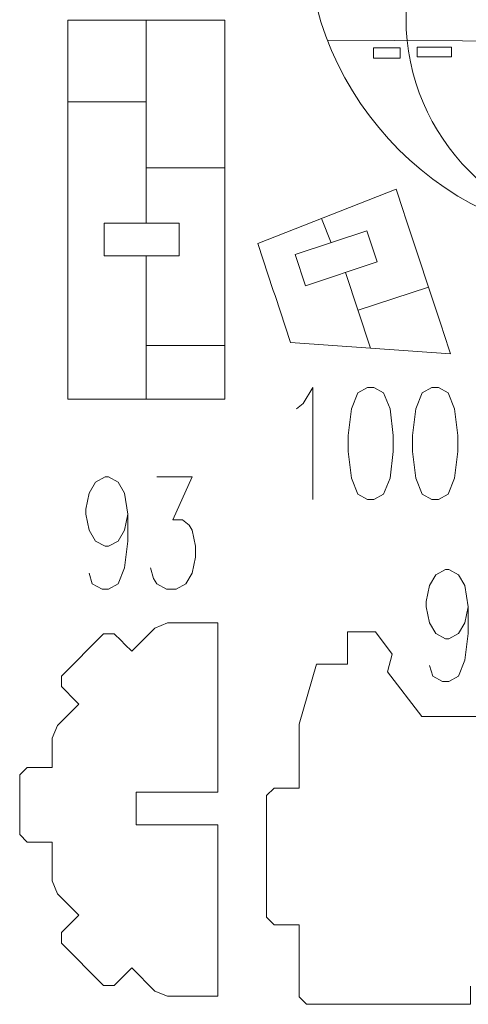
# Model space of a CAD drawing. Header units: inches. Extents: x -7.1 to 7.1, y -5.5 to 5.4.
# Tile 2 of 13: x -2.5 to -0.7, y -5.4 to -1.4. Entities that reach past the tile are written whole.
import ezdxf

# ---------------------------------------------------------------- set-up
doc = ezdxf.new("R2010")
doc.units = ezdxf.units.IN
doc.header["$MEASUREMENT"] = 0
doc.layers.add('Layer 1', color=7, linetype='Continuous')

msp = doc.modelspace()

# ---------------------------------------------------------------- linework, layer by layer
at = {"layer": 'Layer 1', "color": 5, "lineweight": 9}
for points in [[(-1.1048, -1.5772), (-0.9981, -1.5772), (-0.9981, -1.5355), (-1.1048, -1.5355), (-1.1048, -1.5772)], [(-0.9304, -1.5719), (-0.7923, -1.5719), (-0.7923, -1.5329), (-0.9304, -1.5329), (-0.9304, -1.5719)]]:
    msp.add_lwpolyline(points, close=True, dxfattribs=at)
at = {"layer": 'Layer 1', "color": 1, "lineweight": 9}
for points, knots in [([(-0.6625, -0.7519), (-0.8532, -0.9107), (-0.9746, -1.15), (-0.9746, -1.4175), (-0.9746, -1.4175), (-0.9746, -1.8957), (-0.5869, -2.2833), (-0.1088, -2.2833), (-0.1088, -2.2833), (0.3694, -2.2833), (0.7571, -1.8957), (0.7571, -1.4175), (0.7571, -1.4175), (0.7571, -1.1429), (0.6292, -0.8982), (0.4298, -0.7396)], [0, 0, 0, 0, 0.2, 0.2, 0.2, 0.2, 0.4, 0.4, 0.4, 0.4, 0.6, 0.6, 0.6, 0.6, 1, 1, 1, 1]), ([(-1.4125, -2.9801), (-1.4125, -2.9801), (-1.3866, -2.9589), (-1.3866, -2.9589), (-1.3866, -2.9589), (-1.3866, -2.9589), (-1.3479, -2.8948), (-1.3479, -2.8948), (-1.3479, -2.8948), (-1.3479, -2.8948), (-1.3479, -3.3436), (-1.3479, -3.3436)], [0, 0, 0, 0, 0.25, 0.25, 0.25, 0.25, 0.5, 0.5, 0.5, 0.5, 1, 1, 1, 1]), ([(-1.1291, -2.8948), (-1.1291, -2.8948), (-1.1677, -2.916), (-1.1677, -2.916), (-1.1677, -2.916), (-1.1677, -2.916), (-1.1933, -2.9801), (-1.1933, -2.9801), (-1.1933, -2.9801), (-1.1933, -2.9801), (-1.2064, -3.0871), (-1.2064, -3.0871), (-1.2064, -3.0871), (-1.2064, -3.0871), (-1.2064, -3.1513), (-1.2064, -3.1513), (-1.2064, -3.1513), (-1.2064, -3.1513), (-1.1933, -3.2583), (-1.1933, -3.2583), (-1.1933, -3.2583), (-1.1933, -3.2583), (-1.1677, -3.3224), (-1.1677, -3.3224), (-1.1677, -3.3224), (-1.1677, -3.3224), (-1.1291, -3.3436), (-1.1291, -3.3436), (-1.1291, -3.3436), (-1.1291, -3.3436), (-1.1032, -3.3436), (-1.1032, -3.3436), (-1.1032, -3.3436), (-1.1032, -3.3436), (-1.0645, -3.3224), (-1.0645, -3.3224), (-1.0645, -3.3224), (-1.0645, -3.3224), (-1.0386, -3.2583), (-1.0386, -3.2583), (-1.0386, -3.2583), (-1.0386, -3.2583), (-1.0259, -3.1513), (-1.0259, -3.1513), (-1.0259, -3.1513), (-1.0259, -3.1513), (-1.0259, -3.0871), (-1.0259, -3.0871), (-1.0259, -3.0871), (-1.0259, -3.0871), (-1.0386, -2.9801), (-1.0386, -2.9801), (-1.0386, -2.9801), (-1.0386, -2.9801), (-1.0645, -2.916), (-1.0645, -2.916), (-1.0645, -2.916), (-1.0645, -2.916), (-1.1032, -2.8948), (-1.1032, -2.8948), (-1.1032, -2.8948), (-1.1032, -2.8948), (-1.1291, -2.8948), (-1.1291, -2.8948)], [0, 0, 0, 0, 0.058824, 0.058824, 0.058824, 0.058824, 0.117647, 0.117647, 0.117647, 0.117647, 0.176471, 0.176471, 0.176471, 0.176471, 0.235294, 0.235294, 0.235294, 0.235294, 0.294118, 0.294118, 0.294118, 0.294118, 0.352941, 0.352941, 0.352941, 0.352941, 0.411765, 0.411765, 0.411765, 0.411765, 0.470588, 0.470588, 0.470588, 0.470588, 0.529412, 0.529412, 0.529412, 0.529412, 0.588235, 0.588235, 0.588235, 0.588235, 0.647059, 0.647059, 0.647059, 0.647059, 0.705882, 0.705882, 0.705882, 0.705882, 0.764706, 0.764706, 0.764706, 0.764706, 0.823529, 0.823529, 0.823529, 0.823529, 0.882353, 0.882353, 0.882353, 0.882353, 1, 1, 1, 1]), ([(-0.8712, -2.8948), (-0.8712, -2.8948), (-0.9099, -2.916), (-0.9099, -2.916), (-0.9099, -2.916), (-0.9099, -2.916), (-0.9358, -2.9801), (-0.9358, -2.9801), (-0.9358, -2.9801), (-0.9358, -2.9801), (-0.9485, -3.0871), (-0.9485, -3.0871), (-0.9485, -3.0871), (-0.9485, -3.0871), (-0.9485, -3.1513), (-0.9485, -3.1513), (-0.9485, -3.1513), (-0.9485, -3.1513), (-0.9358, -3.2583), (-0.9358, -3.2583), (-0.9358, -3.2583), (-0.9358, -3.2583), (-0.9099, -3.3224), (-0.9099, -3.3224), (-0.9099, -3.3224), (-0.9099, -3.3224), (-0.8712, -3.3436), (-0.8712, -3.3436), (-0.8712, -3.3436), (-0.8712, -3.3436), (-0.8453, -3.3436), (-0.8453, -3.3436), (-0.8453, -3.3436), (-0.8453, -3.3436), (-0.8067, -3.3224), (-0.8067, -3.3224), (-0.8067, -3.3224), (-0.8067, -3.3224), (-0.7811, -3.2583), (-0.7811, -3.2583), (-0.7811, -3.2583), (-0.7811, -3.2583), (-0.768, -3.1513), (-0.768, -3.1513), (-0.768, -3.1513), (-0.768, -3.1513), (-0.768, -3.0871), (-0.768, -3.0871), (-0.768, -3.0871), (-0.768, -3.0871), (-0.7811, -2.9801), (-0.7811, -2.9801), (-0.7811, -2.9801), (-0.7811, -2.9801), (-0.8067, -2.916), (-0.8067, -2.916), (-0.8067, -2.916), (-0.8067, -2.916), (-0.8453, -2.8948), (-0.8453, -2.8948), (-0.8453, -2.8948), (-0.8453, -2.8948), (-0.8712, -2.8948), (-0.8712, -2.8948)], [0, 0, 0, 0, 0.058824, 0.058824, 0.058824, 0.058824, 0.117647, 0.117647, 0.117647, 0.117647, 0.176471, 0.176471, 0.176471, 0.176471, 0.235294, 0.235294, 0.235294, 0.235294, 0.294118, 0.294118, 0.294118, 0.294118, 0.352941, 0.352941, 0.352941, 0.352941, 0.411765, 0.411765, 0.411765, 0.411765, 0.470588, 0.470588, 0.470588, 0.470588, 0.529412, 0.529412, 0.529412, 0.529412, 0.588235, 0.588235, 0.588235, 0.588235, 0.647059, 0.647059, 0.647059, 0.647059, 0.705882, 0.705882, 0.705882, 0.705882, 0.764706, 0.764706, 0.764706, 0.764706, 0.823529, 0.823529, 0.823529, 0.823529, 0.882353, 0.882353, 0.882353, 0.882353, 1, 1, 1, 1]), ([(-2.0876, -3.4028), (-2.0876, -3.4028), (-2.1003, -3.4669), (-2.1003, -3.4669), (-2.1003, -3.4669), (-2.1003, -3.4669), (-2.1262, -3.5099), (-2.1262, -3.5099), (-2.1262, -3.5099), (-2.1262, -3.5099), (-2.1649, -3.5311), (-2.1649, -3.5311), (-2.1649, -3.5311), (-2.1649, -3.5311), (-2.1777, -3.5311), (-2.1777, -3.5311), (-2.1777, -3.5311), (-2.1777, -3.5311), (-2.2163, -3.5099), (-2.2163, -3.5099), (-2.2163, -3.5099), (-2.2163, -3.5099), (-2.2422, -3.4669), (-2.2422, -3.4669), (-2.2422, -3.4669), (-2.2422, -3.4669), (-2.255, -3.4028), (-2.255, -3.4028), (-2.255, -3.4028), (-2.255, -3.4028), (-2.255, -3.3817), (-2.255, -3.3817), (-2.255, -3.3817), (-2.255, -3.3817), (-2.2422, -3.3176), (-2.2422, -3.3176), (-2.2422, -3.3176), (-2.2422, -3.3176), (-2.2163, -3.2746), (-2.2163, -3.2746), (-2.2163, -3.2746), (-2.2163, -3.2746), (-2.1777, -3.2534), (-2.1777, -3.2534), (-2.1777, -3.2534), (-2.1777, -3.2534), (-2.1649, -3.2534), (-2.1649, -3.2534), (-2.1649, -3.2534), (-2.1649, -3.2534), (-2.1262, -3.2746), (-2.1262, -3.2746), (-2.1262, -3.2746), (-2.1262, -3.2746), (-2.1003, -3.3176), (-2.1003, -3.3176), (-2.1003, -3.3176), (-2.1003, -3.3176), (-2.0876, -3.4028), (-2.0876, -3.4028), (-2.0876, -3.4028), (-2.0876, -3.4028), (-2.0876, -3.5099), (-2.0876, -3.5099), (-2.0876, -3.5099), (-2.0876, -3.5099), (-2.1003, -3.617), (-2.1003, -3.617), (-2.1003, -3.617), (-2.1003, -3.617), (-2.1262, -3.6811), (-2.1262, -3.6811), (-2.1262, -3.6811), (-2.1262, -3.6811), (-2.1649, -3.7022), (-2.1649, -3.7022), (-2.1649, -3.7022), (-2.1649, -3.7022), (-2.1904, -3.7022), (-2.1904, -3.7022), (-2.1904, -3.7022), (-2.1904, -3.7022), (-2.2291, -3.6811), (-2.2291, -3.6811), (-2.2291, -3.6811), (-2.2291, -3.6811), (-2.2422, -3.6381), (-2.2422, -3.6381)], [0, 0, 0, 0, 0.043478, 0.043478, 0.043478, 0.043478, 0.086957, 0.086957, 0.086957, 0.086957, 0.130435, 0.130435, 0.130435, 0.130435, 0.173913, 0.173913, 0.173913, 0.173913, 0.217391, 0.217391, 0.217391, 0.217391, 0.26087, 0.26087, 0.26087, 0.26087, 0.304348, 0.304348, 0.304348, 0.304348, 0.347826, 0.347826, 0.347826, 0.347826, 0.391304, 0.391304, 0.391304, 0.391304, 0.434783, 0.434783, 0.434783, 0.434783, 0.478261, 0.478261, 0.478261, 0.478261, 0.521739, 0.521739, 0.521739, 0.521739, 0.565217, 0.565217, 0.565217, 0.565217, 0.608696, 0.608696, 0.608696, 0.608696, 0.652174, 0.652174, 0.652174, 0.652174, 0.695652, 0.695652, 0.695652, 0.695652, 0.73913, 0.73913, 0.73913, 0.73913, 0.782609, 0.782609, 0.782609, 0.782609, 0.826087, 0.826087, 0.826087, 0.826087, 0.869565, 0.869565, 0.869565, 0.869565, 0.913043, 0.913043, 0.913043, 0.913043, 1, 1, 1, 1]), ([(-1.9716, -3.2534), (-1.9716, -3.2534), (-1.8297, -3.2534), (-1.8297, -3.2534), (-1.8297, -3.2534), (-1.8297, -3.2534), (-1.907, -3.4246), (-1.907, -3.4246), (-1.907, -3.4246), (-1.907, -3.4246), (-1.8684, -3.4246), (-1.8684, -3.4246), (-1.8684, -3.4246), (-1.8684, -3.4246), (-1.8425, -3.4458), (-1.8425, -3.4458), (-1.8425, -3.4458), (-1.8425, -3.4458), (-1.8297, -3.4669), (-1.8297, -3.4669), (-1.8297, -3.4669), (-1.8297, -3.4669), (-1.817, -3.5311), (-1.817, -3.5311), (-1.817, -3.5311), (-1.817, -3.5311), (-1.817, -3.574), (-1.817, -3.574), (-1.817, -3.574), (-1.817, -3.574), (-1.8297, -3.6381), (-1.8297, -3.6381), (-1.8297, -3.6381), (-1.8297, -3.6381), (-1.8556, -3.6811), (-1.8556, -3.6811), (-1.8556, -3.6811), (-1.8556, -3.6811), (-1.8943, -3.7022), (-1.8943, -3.7022), (-1.8943, -3.7022), (-1.8943, -3.7022), (-1.9329, -3.7022), (-1.9329, -3.7022), (-1.9329, -3.7022), (-1.9329, -3.7022), (-1.9716, -3.6811), (-1.9716, -3.6811), (-1.9716, -3.6811), (-1.9716, -3.6811), (-1.9844, -3.6593), (-1.9844, -3.6593), (-1.9844, -3.6593), (-1.9844, -3.6593), (-1.9971, -3.617), (-1.9971, -3.617)], [0, 0, 0, 0, 0.066667, 0.066667, 0.066667, 0.066667, 0.133333, 0.133333, 0.133333, 0.133333, 0.2, 0.2, 0.2, 0.2, 0.266667, 0.266667, 0.266667, 0.266667, 0.333333, 0.333333, 0.333333, 0.333333, 0.4, 0.4, 0.4, 0.4, 0.466667, 0.466667, 0.466667, 0.466667, 0.533333, 0.533333, 0.533333, 0.533333, 0.6, 0.6, 0.6, 0.6, 0.666667, 0.666667, 0.666667, 0.666667, 0.733333, 0.733333, 0.733333, 0.733333, 0.8, 0.8, 0.8, 0.8, 0.866667, 0.866667, 0.866667, 0.866667, 1, 1, 1, 1]), ([(-0.7265, -3.7732), (-0.7265, -3.7732), (-0.7392, -3.8373), (-0.7392, -3.8373), (-0.7392, -3.8373), (-0.7392, -3.8373), (-0.7651, -3.8803), (-0.7651, -3.8803), (-0.7651, -3.8803), (-0.7651, -3.8803), (-0.8038, -3.9014), (-0.8038, -3.9014), (-0.8038, -3.9014), (-0.8038, -3.9014), (-0.8165, -3.9014), (-0.8165, -3.9014), (-0.8165, -3.9014), (-0.8165, -3.9014), (-0.8552, -3.8803), (-0.8552, -3.8803), (-0.8552, -3.8803), (-0.8552, -3.8803), (-0.8811, -3.8373), (-0.8811, -3.8373), (-0.8811, -3.8373), (-0.8811, -3.8373), (-0.8939, -3.7732), (-0.8939, -3.7732), (-0.8939, -3.7732), (-0.8939, -3.7732), (-0.8939, -3.752), (-0.8939, -3.752), (-0.8939, -3.752), (-0.8939, -3.752), (-0.8811, -3.6879), (-0.8811, -3.6879), (-0.8811, -3.6879), (-0.8811, -3.6879), (-0.8552, -3.645), (-0.8552, -3.645), (-0.8552, -3.645), (-0.8552, -3.645), (-0.8165, -3.6238), (-0.8165, -3.6238), (-0.8165, -3.6238), (-0.8165, -3.6238), (-0.8038, -3.6238), (-0.8038, -3.6238), (-0.8038, -3.6238), (-0.8038, -3.6238), (-0.7651, -3.645), (-0.7651, -3.645), (-0.7651, -3.645), (-0.7651, -3.645), (-0.7392, -3.6879), (-0.7392, -3.6879), (-0.7392, -3.6879), (-0.7392, -3.6879), (-0.7265, -3.7732), (-0.7265, -3.7732), (-0.7265, -3.7732), (-0.7265, -3.7732), (-0.7265, -3.8803), (-0.7265, -3.8803), (-0.7265, -3.8803), (-0.7265, -3.8803), (-0.7392, -3.9873), (-0.7392, -3.9873), (-0.7392, -3.9873), (-0.7392, -3.9873), (-0.7651, -4.0514), (-0.7651, -4.0514), (-0.7651, -4.0514), (-0.7651, -4.0514), (-0.8038, -4.0726), (-0.8038, -4.0726), (-0.8038, -4.0726), (-0.8038, -4.0726), (-0.8293, -4.0726), (-0.8293, -4.0726), (-0.8293, -4.0726), (-0.8293, -4.0726), (-0.868, -4.0514), (-0.868, -4.0514), (-0.868, -4.0514), (-0.868, -4.0514), (-0.8811, -4.0085), (-0.8811, -4.0085)], [0, 0, 0, 0, 0.043478, 0.043478, 0.043478, 0.043478, 0.086957, 0.086957, 0.086957, 0.086957, 0.130435, 0.130435, 0.130435, 0.130435, 0.173913, 0.173913, 0.173913, 0.173913, 0.217391, 0.217391, 0.217391, 0.217391, 0.26087, 0.26087, 0.26087, 0.26087, 0.304348, 0.304348, 0.304348, 0.304348, 0.347826, 0.347826, 0.347826, 0.347826, 0.391304, 0.391304, 0.391304, 0.391304, 0.434783, 0.434783, 0.434783, 0.434783, 0.478261, 0.478261, 0.478261, 0.478261, 0.521739, 0.521739, 0.521739, 0.521739, 0.565217, 0.565217, 0.565217, 0.565217, 0.608696, 0.608696, 0.608696, 0.608696, 0.652174, 0.652174, 0.652174, 0.652174, 0.695652, 0.695652, 0.695652, 0.695652, 0.73913, 0.73913, 0.73913, 0.73913, 0.782609, 0.782609, 0.782609, 0.782609, 0.826087, 0.826087, 0.826087, 0.826087, 0.869565, 0.869565, 0.869565, 0.869565, 0.913043, 0.913043, 0.913043, 0.913043, 1, 1, 1, 1])]:
    msp.add_open_spline(points, degree=3, knots=knots, dxfattribs=at)
at = {"layer": 'Layer 1', "lineweight": 9}
for points in [[(-1.3736, -1.0597), (-1.3676, -1.7496), (-0.8096, -2.3077), (-0.1197, -2.3136)], [(-2.3272, -1.7629), (-2.3272, -1.7629), (-2.3272, -2.8289), (-2.3272, -2.8289)], [(-1.6995, -2.7165), (-1.6995, -2.7165), (-1.6995, -2.0268), (-1.6995, -2.0268)], [(-0.8317, -2.6537), (-0.8317, -2.6537), (-0.9775, -2.2123), (-0.9775, -2.2123)]]:
    msp.add_open_spline(points, degree=3, dxfattribs=at)
for points, knots in [([(-1.6995, -2.0047), (-1.6995, -2.0047), (-1.6995, -1.424), (-1.6995, -1.424), (-1.6995, -1.424), (-1.6995, -1.424), (-2.3272, -1.424), (-2.3272, -1.424), (-2.3272, -1.424), (-2.3272, -1.424), (-2.3272, -1.7408), (-2.3272, -1.7408)], [0, 0, 0, 0, 0.25, 0.25, 0.25, 0.25, 0.5, 0.5, 0.5, 0.5, 1, 1, 1, 1]), ([(-0.9845, -2.1913), (-0.9845, -2.1913), (-1.0142, -2.1015), (-1.0142, -2.1015), (-1.0142, -2.1015), (-1.0142, -2.1015), (-1.5677, -2.319), (-1.5677, -2.319), (-1.5677, -2.319), (-1.5677, -2.319), (-1.5055, -2.5063), (-1.5055, -2.5063)], [0, 0, 0, 0, 0.25, 0.25, 0.25, 0.25, 0.5, 0.5, 0.5, 0.5, 1, 1, 1, 1]), ([(-2.1811, -2.3682), (-2.1811, -2.3682), (-2.1811, -2.238), (-2.1811, -2.238), (-2.1811, -2.238), (-2.1811, -2.238), (-1.8815, -2.238), (-1.8815, -2.238), (-1.8815, -2.238), (-1.8815, -2.238), (-1.8815, -2.3682), (-1.8815, -2.3682), (-1.8815, -2.3682), (-1.8815, -2.3682), (-2.1811, -2.3682), (-2.1811, -2.3682)], [0, 0, 0, 0, 0.2, 0.2, 0.2, 0.2, 0.4, 0.4, 0.4, 0.4, 0.6, 0.6, 0.6, 0.6, 1, 1, 1, 1]), ([(-1.131, -2.2678), (-1.131, -2.2678), (-1.0895, -2.3924), (-1.0895, -2.3924), (-1.0895, -2.3924), (-1.0895, -2.3924), (-1.3764, -2.4878), (-1.3764, -2.4878), (-1.3764, -2.4878), (-1.3764, -2.4878), (-1.4178, -2.3632), (-1.4178, -2.3632), (-1.4178, -2.3632), (-1.4178, -2.3632), (-1.131, -2.2678), (-1.131, -2.2678)], [0, 0, 0, 0, 0.2, 0.2, 0.2, 0.2, 0.4, 0.4, 0.4, 0.4, 0.6, 0.6, 0.6, 0.6, 1, 1, 1, 1]), ([(-1.4985, -2.5273), (-1.4985, -2.5273), (-1.4362, -2.7147), (-1.4362, -2.7147), (-1.4362, -2.7147), (-1.4362, -2.7147), (-0.7963, -2.7608), (-0.7963, -2.7608), (-0.7963, -2.7608), (-0.7963, -2.7608), (-0.8247, -2.6747), (-0.8247, -2.6747)], [0, 0, 0, 0, 0.25, 0.25, 0.25, 0.25, 0.5, 0.5, 0.5, 0.5, 1, 1, 1, 1]), ([(-2.3272, -2.8511), (-2.3272, -2.8511), (-2.3272, -2.9414), (-2.3272, -2.9414), (-2.3272, -2.9414), (-2.3272, -2.9414), (-1.6995, -2.9414), (-1.6995, -2.9414), (-1.6995, -2.9414), (-1.6995, -2.9414), (-1.6995, -2.7386), (-1.6995, -2.7386)], [0, 0, 0, 0, 0.25, 0.25, 0.25, 0.25, 0.5, 0.5, 0.5, 0.5, 1, 1, 1, 1]), ([(-0.2572, -3.3206), (-0.2572, -3.3206), (-0.2572, -3.2269), (-0.2572, -3.2269), (-0.2572, -3.2269), (-0.2572, -3.2269), (-0.3182, -3.1592), (-0.3182, -3.1592), (-0.3182, -3.1592), (-0.3182, -3.1592), (-0.4475, -3.1592), (-0.4475, -3.1592), (-0.4475, -3.1592), (-0.4475, -3.1592), (-0.4475, -3.3492), (-0.4475, -3.3492), (-0.4475, -3.3492), (-0.4475, -3.3492), (-0.2575, -4.0335), (-0.2575, -4.0335), (-0.2575, -4.0335), (-0.2575, -4.0335), (-0.4055, -4.2129), (-0.4055, -4.2129), (-0.4055, -4.2129), (-0.4055, -4.2129), (-0.5704, -4.2129), (-0.5704, -4.2129), (-0.5704, -4.2129), (-0.5704, -4.2129), (-0.912, -4.2129), (-0.912, -4.2129), (-0.912, -4.2129), (-0.912, -4.2129), (-1.0493, -4.0335), (-1.0493, -4.0335), (-1.0493, -4.0335), (-1.0493, -4.0335), (-1.0296, -3.963), (-1.0296, -3.963), (-1.0296, -3.963), (-1.0296, -3.963), (-1.0973, -3.8739), (-1.0973, -3.8739), (-1.0973, -3.8739), (-1.0973, -3.8739), (-1.2085, -3.8739), (-1.2085, -3.8739), (-1.2085, -3.8739), (-1.2085, -3.8739), (-1.2085, -3.9386), (-1.2085, -3.9386)], [0, 0, 0, 0, 0.071429, 0.071429, 0.071429, 0.071429, 0.142857, 0.142857, 0.142857, 0.142857, 0.214286, 0.214286, 0.214286, 0.214286, 0.285714, 0.285714, 0.285714, 0.285714, 0.357143, 0.357143, 0.357143, 0.357143, 0.428571, 0.428571, 0.428571, 0.428571, 0.5, 0.5, 0.5, 0.5, 0.571429, 0.571429, 0.571429, 0.571429, 0.642857, 0.642857, 0.642857, 0.642857, 0.714286, 0.714286, 0.714286, 0.714286, 0.785714, 0.785714, 0.785714, 0.785714, 0.857143, 0.857143, 0.857143, 0.857143, 1, 1, 1, 1]), ([(-1.7767, -4.6455), (-1.7767, -4.6455), (-2.0532, -4.6455), (-2.0532, -4.6455), (-2.0532, -4.6455), (-2.0532, -4.6455), (-2.0532, -4.5155), (-2.0532, -4.5155), (-2.0532, -4.5155), (-2.0532, -4.5155), (-1.727, -4.5155), (-1.727, -4.5155), (-1.727, -4.5155), (-1.727, -4.5155), (-1.727, -3.8378), (-1.727, -3.8378), (-1.727, -3.8378), (-1.727, -3.8378), (-1.928, -3.8378), (-1.928, -3.8378), (-1.928, -3.8378), (-1.928, -3.8378), (-1.9792, -3.859), (-1.9792, -3.859), (-1.9792, -3.859), (-1.9792, -3.859), (-2.0716, -3.9514), (-2.0716, -3.9514), (-2.0716, -3.9514), (-2.0716, -3.9514), (-2.0987, -3.9243), (-2.0987, -3.9243)], [0, 0, 0, 0, 0.111111, 0.111111, 0.111111, 0.111111, 0.222222, 0.222222, 0.222222, 0.222222, 0.333333, 0.333333, 0.333333, 0.333333, 0.444444, 0.444444, 0.444444, 0.444444, 0.555556, 0.555556, 0.555556, 0.555556, 0.666667, 0.666667, 0.666667, 0.666667, 0.777778, 0.777778, 0.777778, 0.777778, 1, 1, 1, 1]), ([(-2.1143, -3.9086), (-2.1143, -3.9086), (-2.1415, -3.8815), (-2.1415, -3.8815), (-2.1415, -3.8815), (-2.1415, -3.8815), (-2.1839, -3.8815), (-2.1839, -3.8815), (-2.1839, -3.8815), (-2.1839, -3.8815), (-2.3527, -4.0504), (-2.3527, -4.0504), (-2.3527, -4.0504), (-2.3527, -4.0504), (-2.3527, -4.0928), (-2.3527, -4.0928), (-2.3527, -4.0928), (-2.3527, -4.0928), (-2.3303, -4.1152), (-2.3303, -4.1152)], [0, 0, 0, 0, 0.166667, 0.166667, 0.166667, 0.166667, 0.333333, 0.333333, 0.333333, 0.333333, 0.5, 0.5, 0.5, 0.5, 0.666667, 0.666667, 0.666667, 0.666667, 1, 1, 1, 1]), ([(-1.2085, -3.9608), (-1.2085, -3.9608), (-1.2085, -4.0034), (-1.2085, -4.0034), (-1.2085, -4.0034), (-1.2085, -4.0034), (-1.3329, -4.0034), (-1.3329, -4.0034), (-1.3329, -4.0034), (-1.3329, -4.0034), (-1.402, -4.2429), (-1.402, -4.2429), (-1.402, -4.2429), (-1.402, -4.2429), (-1.402, -4.499), (-1.402, -4.499), (-1.402, -4.499), (-1.402, -4.499), (-1.452, -4.499), (-1.452, -4.499)], [0, 0, 0, 0, 0.166667, 0.166667, 0.166667, 0.166667, 0.333333, 0.333333, 0.333333, 0.333333, 0.5, 0.5, 0.5, 0.5, 0.666667, 0.666667, 0.666667, 0.666667, 1, 1, 1, 1]), ([(-2.3147, -4.1309), (-2.3147, -4.1309), (-2.2829, -4.1627), (-2.2829, -4.1627), (-2.2829, -4.1627), (-2.2829, -4.1627), (-2.3687, -4.2485), (-2.3687, -4.2485), (-2.3687, -4.2485), (-2.3687, -4.2485), (-2.3899, -4.2997), (-2.3899, -4.2997), (-2.3899, -4.2997), (-2.3899, -4.2997), (-2.3899, -4.4162), (-2.3899, -4.4162), (-2.3899, -4.4162), (-2.3899, -4.4162), (-2.4286, -4.4162), (-2.4286, -4.4162)], [0, 0, 0, 0, 0.166667, 0.166667, 0.166667, 0.166667, 0.333333, 0.333333, 0.333333, 0.333333, 0.5, 0.5, 0.5, 0.5, 0.666667, 0.666667, 0.666667, 0.666667, 1, 1, 1, 1]), ([(-2.4507, -4.4162), (-2.4507, -4.4162), (-2.4895, -4.4162), (-2.4895, -4.4162), (-2.4895, -4.4162), (-2.4895, -4.4162), (-2.5195, -4.4462), (-2.5195, -4.4462), (-2.5195, -4.4462), (-2.5195, -4.4462), (-2.5195, -4.6848), (-2.5195, -4.6848), (-2.5195, -4.6848), (-2.5195, -4.6848), (-2.4895, -4.7148), (-2.4895, -4.7148), (-2.4895, -4.7148), (-2.4895, -4.7148), (-2.4507, -4.7148), (-2.4507, -4.7148)], [0, 0, 0, 0, 0.166667, 0.166667, 0.166667, 0.166667, 0.333333, 0.333333, 0.333333, 0.333333, 0.5, 0.5, 0.5, 0.5, 0.666667, 0.666667, 0.666667, 0.666667, 1, 1, 1, 1]), ([(-1.4741, -4.499), (-1.4741, -4.499), (-1.502, -4.499), (-1.502, -4.499), (-1.502, -4.499), (-1.502, -4.499), (-1.532, -4.529), (-1.532, -4.529), (-1.532, -4.529), (-1.532, -4.529), (-1.532, -5.0158), (-1.532, -5.0158), (-1.532, -5.0158), (-1.532, -5.0158), (-1.502, -5.0458), (-1.502, -5.0458), (-1.502, -5.0458), (-1.502, -5.0458), (-1.4741, -5.0458), (-1.4741, -5.0458)], [0, 0, 0, 0, 0.166667, 0.166667, 0.166667, 0.166667, 0.333333, 0.333333, 0.333333, 0.333333, 0.5, 0.5, 0.5, 0.5, 0.666667, 0.666667, 0.666667, 0.666667, 1, 1, 1, 1]), ([(-2.0943, -5.2417), (-2.0943, -5.2417), (-2.0716, -5.219), (-2.0716, -5.219), (-2.0716, -5.219), (-2.0716, -5.219), (-1.9792, -5.3114), (-1.9792, -5.3114), (-1.9792, -5.3114), (-1.9792, -5.3114), (-1.928, -5.3326), (-1.928, -5.3326), (-1.928, -5.3326), (-1.928, -5.3326), (-1.727, -5.3326), (-1.727, -5.3326), (-1.727, -5.3326), (-1.727, -5.3326), (-1.727, -4.6455), (-1.727, -4.6455), (-1.727, -4.6455), (-1.727, -4.6455), (-1.7546, -4.6455), (-1.7546, -4.6455)], [0, 0, 0, 0, 0.142857, 0.142857, 0.142857, 0.142857, 0.285714, 0.285714, 0.285714, 0.285714, 0.428571, 0.428571, 0.428571, 0.428571, 0.571429, 0.571429, 0.571429, 0.571429, 0.714286, 0.714286, 0.714286, 0.714286, 1, 1, 1, 1]), ([(-2.4286, -4.7148), (-2.4286, -4.7148), (-2.3899, -4.7148), (-2.3899, -4.7148), (-2.3899, -4.7148), (-2.3899, -4.7148), (-2.3899, -4.8707), (-2.3899, -4.8707), (-2.3899, -4.8707), (-2.3899, -4.8707), (-2.3687, -4.9219), (-2.3687, -4.9219), (-2.3687, -4.9219), (-2.3687, -4.9219), (-2.2829, -5.0077), (-2.2829, -5.0077), (-2.2829, -5.0077), (-2.2829, -5.0077), (-2.3527, -5.0776), (-2.3527, -5.0776), (-2.3527, -5.0776), (-2.3527, -5.0776), (-2.3527, -5.12), (-2.3527, -5.12), (-2.3527, -5.12), (-2.3527, -5.12), (-2.1839, -5.2889), (-2.1839, -5.2889), (-2.1839, -5.2889), (-2.1839, -5.2889), (-2.1415, -5.2889), (-2.1415, -5.2889), (-2.1415, -5.2889), (-2.1415, -5.2889), (-2.11, -5.2574), (-2.11, -5.2574)], [0, 0, 0, 0, 0.1, 0.1, 0.1, 0.1, 0.2, 0.2, 0.2, 0.2, 0.3, 0.3, 0.3, 0.3, 0.4, 0.4, 0.4, 0.4, 0.5, 0.5, 0.5, 0.5, 0.6, 0.6, 0.6, 0.6, 0.7, 0.7, 0.7, 0.7, 0.8, 0.8, 0.8, 0.8, 1, 1, 1, 1]), ([(-1.452, -5.0458), (-1.452, -5.0458), (-1.402, -5.0458), (-1.402, -5.0458), (-1.402, -5.0458), (-1.402, -5.0458), (-1.402, -5.3346), (-1.402, -5.3346), (-1.402, -5.3346), (-1.402, -5.3346), (-1.372, -5.3646), (-1.372, -5.3646), (-1.372, -5.3646), (-1.372, -5.3646), (-0.7165, -5.3646), (-0.7165, -5.3646), (-0.7165, -5.3646), (-0.7165, -5.3646), (-0.7165, -5.2922), (-0.7165, -5.2922)], [0, 0, 0, 0, 0.166667, 0.166667, 0.166667, 0.166667, 0.333333, 0.333333, 0.333333, 0.333333, 0.5, 0.5, 0.5, 0.5, 0.666667, 0.666667, 0.666667, 0.666667, 1, 1, 1, 1])]:
    msp.add_open_spline(points, degree=3, knots=knots, dxfattribs=at)
at = {"layer": 'Layer 1', "color": 5, "lineweight": 9}
for points in [[(-2.0133, -1.424), (-2.0133, -1.424), (-2.0133, -2.238), (-2.0133, -2.238)], [(-2.0133, -1.7518), (-2.0133, -1.7518), (-2.3272, -1.7518), (-2.3272, -1.7518)], [(-2.0133, -2.0157), (-2.0133, -2.0157), (-1.6995, -2.0157), (-1.6995, -2.0157)], [(-1.2744, -2.3155), (-1.2744, -2.3155), (-1.3125, -2.2187), (-1.3125, -2.2187)], [(-2.0133, -2.3682), (-2.0133, -2.3682), (-2.0133, -2.9414), (-2.0133, -2.9414)], [(-1.1162, -2.7378), (-1.1162, -2.7378), (-1.2169, -2.4348), (-1.2169, -2.4348)], [(-1.1666, -2.5863), (-1.1666, -2.5863), (-0.8847, -2.4931), (-0.8847, -2.4931)], [(-2.0133, -2.7275), (-2.0133, -2.7275), (-1.6995, -2.7275), (-1.6995, -2.7275)]]:
    msp.add_open_spline(points, degree=3, dxfattribs=at)
at = {"layer": 'Layer 1', "color": 1, "lineweight": 9}
for points in [[(-0.4796, -1.509), (-0.4796, -1.509), (-1.2886, -1.5045), (-1.2886, -1.5045)], [(-2.3272, -1.7408), (-2.3272, -1.7408), (-2.3272, -1.7629), (-2.3272, -1.7629)], [(-1.6995, -2.0047), (-1.6995, -2.0047), (-1.6995, -2.0268), (-1.6995, -2.0268)], [(-0.9845, -2.1913), (-0.9845, -2.1913), (-0.9775, -2.2123), (-0.9775, -2.2123)], [(-1.5055, -2.5063), (-1.5055, -2.5063), (-1.4985, -2.5273), (-1.4985, -2.5273)], [(-0.8317, -2.6537), (-0.8317, -2.6537), (-0.8247, -2.6747), (-0.8247, -2.6747)], [(-1.6995, -2.7165), (-1.6995, -2.7165), (-1.6995, -2.7386), (-1.6995, -2.7386)], [(-2.3272, -2.8289), (-2.3272, -2.8289), (-2.3272, -2.8511), (-2.3272, -2.8511)], [(-2.1143, -3.9086), (-2.1143, -3.9086), (-2.0987, -3.9243), (-2.0987, -3.9243)], [(-1.2085, -3.9608), (-1.2085, -3.9608), (-1.2085, -3.9386), (-1.2085, -3.9386)], [(-2.3303, -4.1152), (-2.3303, -4.1152), (-2.3147, -4.1309), (-2.3147, -4.1309)], [(-2.4507, -4.4162), (-2.4507, -4.4162), (-2.4286, -4.4162), (-2.4286, -4.4162)], [(-1.4741, -4.499), (-1.4741, -4.499), (-1.452, -4.499), (-1.452, -4.499)], [(-1.7767, -4.6455), (-1.7767, -4.6455), (-1.7546, -4.6455), (-1.7546, -4.6455)], [(-2.4507, -4.7148), (-2.4507, -4.7148), (-2.4286, -4.7148), (-2.4286, -4.7148)], [(-1.4741, -5.0458), (-1.4741, -5.0458), (-1.452, -5.0459), (-1.452, -5.0459)], [(-2.11, -5.2574), (-2.11, -5.2574), (-2.0943, -5.2417), (-2.0943, -5.2417)]]:
    msp.add_open_spline(points, degree=3, dxfattribs=at)

doc.saveas('drawing.dxf')
